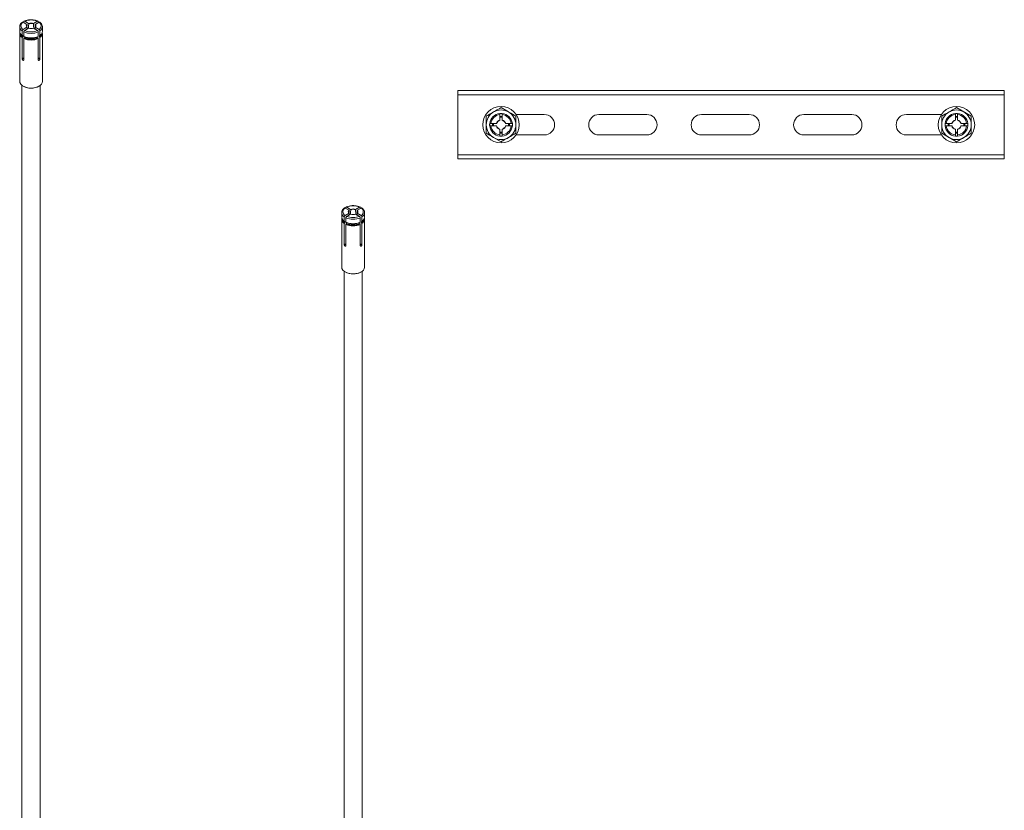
# Model space of a CAD drawing. Header units: millimetres. Extents: x 377 to 828, y -175 to 1309.
# Tile 2 of 3: x 396 to 828, y 173 to 520. Entities that reach past the tile are written whole.
import ezdxf

# ---------------------------------------------------------------- set-up
doc = ezdxf.new("R2010")
doc.units = ezdxf.units.MM

msp = doc.modelspace()

# ---------------------------------------------------------------- linework, layer by layer
at = {"color": 7, "linetype": 'Continuous', "lineweight": 15}
for p, q in [((397.89, 518.53), (397.89, 518.94)), ((398.25, 519.14), (399.96, 518.16)), ((403.87, 519.14), (402.16, 518.16)), ((404.22, 518.94), (404.22, 518.53)), ((396.06, 516.71), (396.06, 514.74)), ((397.19, 512.91), (397.19, 514.88)), ((397.54, 518.74), (399.25, 517.75)), ((399.25, 516.48), (397.54, 515.49)), ((399.96, 516.07), (398.25, 515.09)), ((402.16, 516.07), (403.87, 515.09)), ((404.57, 518.74), (402.86, 517.75)), ((402.86, 516.48), (404.57, 515.49)), ((404.93, 514.88), (404.93, 512.91)), ((406.06, 514.74), (406.06, 516.71)), ((396.06, 513.77), (396.06, 492.7)), ((397.24, 512.87), (396.98, 513.07)), ((397.19, 502.63), (397.19, 511.95)), ((397.38, 512.75), (397.38, 512.34)), ((397.89, 514.47), (397.89, 512.51)), ((397.89, 511.54), (397.89, 502.22)), ((398.09, 511.93), (398.09, 512.34)), ((404.03, 512.34), (404.03, 511.93)), ((404.22, 512.51), (404.22, 514.47)), ((404.22, 502.22), (404.22, 511.54)), ((404.73, 512.75), (404.88, 512.86)), ((404.73, 512.34), (404.73, 512.75)), ((405.14, 513.07), (404.87, 512.87)), ((404.93, 511.95), (404.93, 502.63)), ((406.06, 492.7), (406.06, 513.77)), ((397.06, 490.97), (397.06, -54.95)), ((405.06, -54.95), (405.06, 490.97)), ((588.43, 488.68), (588.43, 486.88)), ((588.43, 488.68), (828.43, 488.68)), ((828.43, 488.68), (828.43, 486.88)), ((588.43, 486.88), (828.43, 486.88)), ((588.43, 486.88), (588.43, 460.48)), ((828.43, 486.88), (828.43, 460.48)), ((607.43, 481.19), (610.68, 479.31)), ((807.43, 481.19), (810.68, 479.31)), ((606.93, 478.16), (606.93, 475.74)), ((607.93, 478.16), (607.93, 475.74)), ((613.93, 477.44), (613.93, 473.68)), ((626.43, 478.18), (614.05, 478.18)), ((671.43, 478.18), (650.43, 478.18)), ((716.43, 478.18), (695.43, 478.18)), ((761.43, 478.18), (740.43, 478.18)), ((800.82, 478.18), (785.43, 478.18)), ((806.93, 478.16), (806.93, 475.74)), ((807.93, 478.16), (807.93, 475.74)), ((813.93, 477.44), (813.93, 473.68)), ((600.93, 469.93), (600.93, 473.68)), ((602.96, 474.18), (605.38, 474.18)), ((602.96, 473.18), (605.38, 473.18)), ((606.93, 471.63), (606.93, 469.21)), ((607.93, 471.63), (607.93, 469.21)), ((609.48, 474.18), (611.91, 474.18)), ((609.48, 473.18), (611.91, 473.18)), ((800.93, 469.93), (800.93, 473.68)), ((802.96, 474.18), (805.38, 474.18)), ((802.96, 473.18), (805.38, 473.18)), ((806.93, 471.63), (806.93, 469.21)), ((807.93, 471.63), (807.93, 469.21)), ((809.48, 474.18), (811.91, 474.18)), ((809.48, 473.18), (811.91, 473.18)), ((607.43, 466.18), (604.18, 468.06)), ((614.05, 469.18), (626.43, 469.18)), ((650.43, 469.18), (671.43, 469.18)), ((695.43, 469.18), (716.43, 469.18)), ((740.43, 469.18), (761.43, 469.18)), ((785.43, 469.18), (800.82, 469.18)), ((807.43, 466.18), (804.18, 468.06)), ((588.43, 460.48), (828.43, 460.48)), ((588.43, 460.48), (588.43, 458.68)), ((588.43, 458.68), (828.43, 458.68)), ((828.43, 460.48), (828.43, 458.68)), ((538.96, 437.1), (540.68, 436.11)), ((539.32, 436.89), (539.32, 437.3)), ((539.67, 437.5), (541.38, 436.52)), ((545.29, 437.5), (543.58, 436.52)), ((546, 437.1), (544.28, 436.11)), ((545.64, 437.3), (545.64, 436.89)), ((537.48, 435.07), (537.48, 433.1)), ((538.61, 431.27), (538.61, 433.24)), ((540.68, 434.84), (538.96, 433.85)), ((539.32, 432.83), (539.32, 430.86)), ((541.38, 434.43), (539.67, 433.44)), ((543.58, 434.43), (545.29, 433.44)), ((544.28, 434.84), (546, 433.85)), ((545.64, 430.86), (545.64, 432.83)), ((546.35, 433.24), (546.35, 431.27)), ((547.48, 433.1), (547.48, 435.07)), ((537.48, 432.13), (537.48, 411.06)), ((538.66, 431.23), (538.4, 431.43)), ((538.61, 420.99), (538.61, 430.31)), ((538.8, 431.11), (538.8, 430.7)), ((539.32, 429.9), (539.32, 420.58)), ((539.51, 430.29), (539.51, 430.7)), ((545.45, 430.7), (545.45, 430.29)), ((545.64, 420.58), (545.64, 429.9)), ((546.16, 431.11), (546.3, 431.22)), ((546.16, 430.7), (546.16, 431.11)), ((546.56, 431.43), (546.3, 431.23)), ((546.35, 430.31), (546.35, 420.99)), ((547.48, 411.06), (547.48, 432.13)), ((538.48, 409.33), (538.48, -136.59)), ((546.48, -136.59), (546.48, 409.33))]:
    msp.add_line(p, q, dxfattribs=at)
at = {"color": 8, "linetype": 'Continuous', "lineweight": 15}
for p, q in [((397.89, 503.04), (397.19, 502.63)), ((404.22, 503.04), (404.93, 502.63)), ((603.91, 473.68), (603.94, 474.18)), ((603.94, 473.18), (603.91, 473.68)), ((604.2, 474.18), (604.16, 473.68)), ((604.16, 473.68), (604.2, 473.18)), ((610.67, 473.18), (610.67, 474.18)), ((610.92, 474.18), (610.92, 473.18)), ((803.91, 473.68), (803.94, 474.18)), ((803.94, 473.18), (803.91, 473.68)), ((804.2, 474.18), (804.16, 473.68)), ((804.16, 473.68), (804.2, 473.18)), ((810.67, 473.18), (810.67, 474.18)), ((810.92, 474.18), (810.92, 473.18)), ((539.32, 421.4), (538.61, 420.99)), ((545.64, 421.4), (546.35, 420.99))]:
    msp.add_line(p, q, dxfattribs=at)
at = {"color": 7, "linetype": 'Continuous', "lineweight": 15, "flags": 128}
for points in [[(396.06, 492.7), (396.13, 492.21), (396.54, 491.46), (397.29, 490.8), (398.32, 490.29), (399.55, 489.95), (400.89, 489.82), (402.24, 489.9), (403.51, 490.18), (404.59, 490.66)], [(537.48, 411.06), (537.55, 410.57), (537.96, 409.82), (538.71, 409.16), (539.74, 408.65), (540.97, 408.31), (542.31, 408.17), (543.66, 408.26), (544.93, 408.54), (546.02, 409.02)]]:
    msp.add_lwpolyline(points, dxfattribs=at)
at = {"color": 8, "linetype": 'Continuous', "lineweight": 15, "flags": 128}
for points in [[(606.93, 477.17), (607.72, 477.2), (607.93, 477.17)], [(607.93, 476.92), (607.7, 476.95), (606.93, 476.92)], [(806.93, 477.17), (807.72, 477.2), (807.93, 477.17)], [(807.93, 476.92), (807.7, 476.95), (806.93, 476.92)], [(606.93, 470.45), (607.7, 470.42), (607.93, 470.45)], [(607.93, 470.2), (607.72, 470.17), (606.93, 470.2)], [(806.93, 470.45), (807.7, 470.42), (807.93, 470.45)], [(807.93, 470.2), (807.72, 470.17), (806.93, 470.2)]]:
    msp.add_lwpolyline(points, dxfattribs=at)
at = {"color": 7, "linetype": 'Continuous', "lineweight": 15}
for centre in [(607.43, 473.68), (807.43, 473.68)]:
    msp.add_circle(centre, 8, dxfattribs=at)
for centre, radius, start, end in [((401.06, 512.58), 7.14, 66.8253, 113.1747), ((398.38, 514.91), 2.32, 184.1935, 239.2263), ((398.44, 517.12), 1.85, 119.0295, 240.9713), ((401.06, 521.65), 7.14, 246.8247, 293.175), ((399.77, 517.12), 0.817, 129.1876, 230.8133), ((399.9, 516.98), 0.859, 131.8953, 171.0032), ((401.06, 514.88), 3.45, 71.4691, 108.5306), ((401.06, 519.35), 3.45, 251.4695, 288.5302), ((401.06, 514.89), 3.3, 71.8981, 108.1016), ((402.22, 516.98), 0.858, 8.9939, 48.1088), ((402.35, 517.12), 0.817, 309.1867, 50.8143), ((403.67, 517.12), 1.85, 299.0299, 60.9701), ((403.74, 514.91), 2.32, 300.7725, 355.807), ((398.2, 513.81), 2.12, 167.76, 241.4584), ((398.32, 513.94), 2.16, 174.3409, 240.2387), ((398.6, 514.29), 2.3, 193.6439, 238.1296), ((401.06, 521.72), 7.91, 246.4098, 293.5902), ((401.06, 519.75), 7.91, 246.4098, 293.5902), ((401.06, 518.79), 7.91, 246.4098, 293.5902), ((401.06, 519.6), 7.79, 246.4691, 293.5308), ((401.06, 518.79), 7.79, 246.4691, 293.5308), ((401.06, 519.21), 7.48, 246.6274, 293.3725), ((401.06, 518.8), 7.48, 246.6274, 293.3725), ((403.52, 514.29), 2.3, 301.8699, 346.3568), ((403.85, 513.91), 2.12, 298.9924, 6.4286), ((403.87, 513.83), 2.16, 299.3339, 11.4475), ((401.06, 497.16), 7.4, 241.769, 297.8897), ((403.58, 492.93), 2.49, 294.0626, 354.6172), ((607.43, 473.68), 6.5, 60, 120), ((807.43, 473.68), 6.5, 60, 120), ((607.43, 473.68), 6.5, 120, 180), ((607.43, 473.68), 5, 95.7392, 174.2608), ((607.43, 473.68), 4.5, 96.3794, 173.6206), ((607.43, 473.68), 2.11, 103.7004, 166.2996), ((607.43, 473.68), 2.01, 104.3981, 165.6293), ((607.43, 473.68), 5, 5.7392, 84.2608), ((607.43, 473.68), 4.5, 6.3794, 83.6206), ((607.43, 473.68), 2.11, 13.7004, 76.2996), ((607.43, 473.68), 2.01, 14.4178, 75.5917), ((607.43, 473.68), 6.5, 0, 60), ((626.43, 473.68), 4.5, 270, 90), ((650.43, 473.68), 4.5, 90, 270), ((671.43, 473.68), 4.5, 270, 90), ((695.43, 473.68), 4.5, 90, 270), ((716.43, 473.68), 4.5, 270, 90), ((740.43, 473.68), 4.5, 90, 270), ((761.43, 473.68), 4.5, 270, 90), ((785.43, 473.68), 4.5, 90, 270), ((807.43, 473.68), 6.5, 120, 180), ((807.43, 473.68), 5, 95.7392, 174.2608), ((807.43, 473.68), 4.5, 96.3794, 173.6206), ((807.43, 473.68), 2.11, 103.7004, 166.2996), ((807.43, 473.68), 2.01, 104.3981, 165.6293), ((807.43, 473.68), 5, 5.7392, 84.2608), ((807.43, 473.68), 4.5, 6.3794, 83.6206), ((807.43, 473.68), 2.11, 13.7004, 76.2996), ((807.43, 473.68), 2.01, 14.4178, 75.5917), ((807.43, 473.68), 6.5, 0, 60), ((607.43, 473.68), 6.5, 180, 240), ((607.43, 473.68), 5, 185.7392, 264.2608), ((607.43, 473.68), 4.5, 186.3794, 263.6206), ((607.43, 473.68), 2.11, 193.7004, 256.2996), ((607.43, 473.68), 2.01, 194.4192, 255.6168), ((607.43, 473.68), 2.01, 284.4219, 345.6037), ((607.43, 473.68), 5, 275.7392, 354.2608), ((607.43, 473.68), 4.5, 276.3794, 353.6206), ((607.43, 473.68), 2.11, 283.7004, 346.2996), ((607.43, 473.68), 6.5, 300, 0), ((807.43, 473.68), 6.5, 180, 240), ((807.43, 473.68), 5, 185.7392, 264.2608), ((807.43, 473.68), 4.5, 186.3794, 263.6206), ((807.43, 473.68), 2.11, 193.7004, 256.2996), ((807.43, 473.68), 2.01, 194.4192, 255.6168), ((807.43, 473.68), 2.01, 284.4219, 345.6037), ((807.43, 473.68), 5, 275.7392, 354.2608), ((807.43, 473.68), 4.5, 276.3794, 353.6206), ((807.43, 473.68), 2.11, 283.7004, 346.2996), ((807.43, 473.68), 6.5, 300, 0), ((607.43, 473.68), 6.5, 240, 300), ((807.43, 473.68), 6.5, 240, 300), ((539.86, 435.47), 1.85, 119.0296, 240.971), ((542.48, 430.94), 7.14, 66.8254, 113.1747), ((545.1, 435.47), 1.85, 299.03, 60.9698), ((539.8, 433.27), 2.32, 184.1933, 239.2262), ((539.62, 432.17), 2.12, 167.7603, 241.458), ((539.74, 432.3), 2.16, 174.3406, 240.2388), ((542.48, 440.08), 7.91, 246.4099, 293.5901), ((542.48, 440.01), 7.14, 246.8248, 293.175), ((541.19, 435.47), 0.817, 129.1875, 230.8131), ((541.32, 435.34), 0.859, 131.8985, 171.0006), ((542.48, 433.24), 3.45, 71.4692, 108.5306), ((542.48, 437.7), 3.45, 251.4696, 288.5301), ((542.48, 433.25), 3.3, 71.8984, 108.1012), ((543.64, 435.34), 0.859, 8.9949, 48.1078), ((543.77, 435.47), 0.817, 309.1867, 50.814), ((545.27, 432.27), 2.12, 298.9929, 6.4282), ((545.16, 433.27), 2.32, 300.7731, 355.8069), ((545.29, 432.19), 2.16, 299.3346, 11.447), ((540.02, 432.65), 2.3, 193.6432, 238.1301), ((542.48, 438.11), 7.91, 246.4099, 293.5901), ((542.48, 437.14), 7.91, 246.4099, 293.5901), ((542.48, 437.96), 7.79, 246.4692, 293.5307), ((542.48, 437.15), 7.79, 246.4692, 293.5307), ((542.48, 437.57), 7.48, 246.6275, 293.3725), ((542.48, 437.16), 7.48, 246.6275, 293.3725), ((544.94, 432.65), 2.3, 301.8693, 346.3573), ((545, 411.29), 2.49, 294.0627, 354.6175), ((542.48, 415.52), 7.4, 241.7688, 297.8896)]:
    msp.add_arc(centre, radius, start, end, dxfattribs=at)
at = {"color": 8, "linetype": 'Continuous', "lineweight": 15}
for centre, radius, start, end in [((398.28, 516.81), 2.22, 181.6738, 240.5492), ((403.73, 516.89), 2.34, 300.8629, 354.5284), ((539.7, 435.17), 2.22, 181.6759, 240.547), ((545.15, 435.25), 2.34, 300.8637, 354.5278)]:
    msp.add_arc(centre, radius, start, end, dxfattribs=at)
at = {"color": 7, "linetype": 'Continuous', "lineweight": 15}
for points, knots in [([(398.25, 519.14), (398.21, 519.16), (398.13, 519.2), (398.02, 519.19), (397.94, 519.13), (397.9, 519.04), (397.9, 518.97), (397.89, 518.94)], [0, 0, 0, 0, 0.216245, 0.432545, 0.648098, 0.862528, 1, 1, 1, 1]), ([(401.4, 519.78), (401.34, 519.79), (400.86, 519.84), (399.94, 519.75), (398.84, 519.53), (398.23, 519.27), (397.97, 519.16)], [0, 0, 0, 0, 0.055358, 0.397176, 0.739926, 1, 1, 1, 1]), ([(404.15, 519.16), (403.97, 519.23), (403.45, 519.46), (402.52, 519.71), (401.75, 519.76), (401.4, 519.78)], [0, 0, 0, 0, 0.223902, 0.646475, 1, 1, 1, 1]), ([(404.22, 518.94), (404.22, 518.99), (404.21, 519.07), (404.15, 519.16), (404.06, 519.2), (403.96, 519.19), (403.89, 519.16), (403.87, 519.14)], [0, 0, 0, 0, 0.213265, 0.426511, 0.640221, 0.854932, 1, 1, 1, 1]), ([(397.31, 518.78), (397.17, 518.67), (396.75, 518.35), (396.3, 517.75), (396.05, 517.15), (396.08, 516.83), (396.09, 516.76)], [0, 0, 0, 0, 0.200596, 0.579757, 0.909522, 1, 1, 1, 1]), ([(397.54, 515.49), (397.5, 515.47), (397.42, 515.41), (397.32, 515.28), (397.24, 515.13), (397.19, 514.99), (397.19, 514.91), (397.19, 514.88)], [0, 0, 0, 0, 0.21626, 0.43254, 0.64809, 0.86253, 1, 1, 1, 1]), ([(397.28, 518.75), (397.3, 518.76), (397.35, 518.79), (397.45, 518.78), (397.52, 518.75), (397.54, 518.74)], [0, 0, 0, 0, 0.3272042, 0.7287109, 1, 1, 1, 1]), ([(397.89, 514.47), (397.9, 514.52), (397.91, 514.62), (397.97, 514.77), (398.06, 514.92), (398.16, 515.02), (398.22, 515.07), (398.25, 515.09)], [0, 0, 0, 0, 0.213257, 0.426495, 0.640197, 0.854899, 1, 1, 1, 1]), ([(399.22, 516.57), (399.25, 516.81), (399.28, 517.16), (399.32, 517.51), (399.33, 517.62)], [0, 0, 0, 0, 0.682648, 1, 1, 1, 1]), ([(399.25, 517.75), (399.26, 517.74), (399.28, 517.73), (399.3, 517.7), (399.32, 517.67), (399.33, 517.64), (399.33, 517.62), (399.33, 517.62)], [0, 0, 0, 0, 0.2092562, 0.4185165, 0.6250443, 0.8257933, 1, 1, 1, 1]), ([(399.33, 516.43), (399.33, 516.44), (399.33, 516.46), (399.32, 516.48), (399.3, 516.49), (399.28, 516.49), (399.26, 516.49), (399.25, 516.48)], [0, 0, 0, 0, 0.19338, 0.38636, 0.581316, 0.781628, 1, 1, 1, 1]), ([(399.33, 516.43), (399.32, 516.35), (399.3, 516.09), (399.27, 515.84), (399.26, 515.67)], [0, 0, 0, 0, 0.344162, 1, 1, 1, 1]), ([(400.03, 518.02), (400.02, 517.91), (399.96, 517.24), (399.89, 516.56), (399.83, 516)], [0, 0, 0, 0, 0.163348, 1, 1, 1, 1]), ([(400.03, 518.02), (400.03, 518.03), (400.03, 518.05), (400.02, 518.08), (400.01, 518.11), (399.99, 518.14), (399.97, 518.15), (399.96, 518.16)], [0, 0, 0, 0, 0.193377, 0.38632, 0.581332, 0.781718, 1, 1, 1, 1]), ([(402.16, 518.16), (402.15, 518.15), (402.13, 518.14), (402.11, 518.11), (402.09, 518.08), (402.08, 518.05), (402.08, 518.03), (402.08, 518.02)], [0, 0, 0, 0, 0.209262, 0.418527, 0.625003, 0.825789, 1, 1, 1, 1]), ([(402.28, 516), (402.22, 516.6), (402.16, 517.27), (402.09, 517.95), (402.08, 518.02)], [0, 0, 0, 0, 0.883209, 1, 1, 1, 1]), ([(402.79, 517.62), (402.79, 517.63), (402.79, 517.64), (402.8, 517.67), (402.82, 517.7), (402.84, 517.73), (402.85, 517.74), (402.86, 517.75)], [0, 0, 0, 0, 0.193384, 0.386367, 0.581327, 0.781797, 1, 1, 1, 1]), ([(402.79, 517.62), (402.8, 517.54), (402.83, 517.2), (402.86, 516.86), (402.89, 516.6)], [0, 0, 0, 0, 0.232871, 1, 1, 1, 1]), ([(402.86, 516.48), (402.85, 516.49), (402.84, 516.49), (402.82, 516.49), (402.8, 516.48), (402.79, 516.46), (402.79, 516.44), (402.79, 516.43)], [0, 0, 0, 0, 0.209263, 0.41853, 0.625064, 0.825788, 1, 1, 1, 1]), ([(402.86, 515.67), (402.84, 515.83), (402.82, 516.09), (402.8, 516.34), (402.79, 516.43)], [0, 0, 0, 0, 0.6398209, 1, 1, 1, 1]), ([(403.87, 515.09), (403.91, 515.06), (403.99, 515), (404.09, 514.87), (404.18, 514.72), (404.22, 514.58), (404.22, 514.5), (404.22, 514.47)], [0, 0, 0, 0, 0.216245, 0.432545, 0.648098, 0.862528, 1, 1, 1, 1]), ([(404.57, 518.74), (404.61, 518.75), (404.69, 518.79), (404.79, 518.79), (404.82, 518.76), (404.84, 518.75)], [0, 0, 0, 0, 0.40347, 0.807108, 1, 1, 1, 1]), ([(404.93, 514.88), (404.93, 514.93), (404.92, 515.02), (404.86, 515.18), (404.77, 515.33), (404.67, 515.43), (404.6, 515.48), (404.57, 515.49)], [0, 0, 0, 0, 0.213262, 0.426496, 0.640189, 0.854915, 1, 1, 1, 1]), ([(406.03, 516.66), (406.03, 516.86), (406.03, 517.32), (405.66, 518.01), (405.2, 518.49), (404.87, 518.73), (404.8, 518.78)], [0, 0, 0, 0, 0.2487675, 0.57634, 0.9111968, 1, 1, 1, 1]), ([(397.19, 512.91), (397.19, 512.91), (397.19, 512.89), (397.2, 512.87), (397.22, 512.86), (397.24, 512.86), (397.24, 512.87)], [0, 0, 0, 0, 0.2478244, 0.4949564, 0.7430784, 1, 1, 1, 1]), ([(397.24, 512.06), (397.24, 512.05), (397.22, 512.04), (397.2, 512.01), (397.19, 511.98), (397.19, 511.96), (397.19, 511.95)], [0, 0, 0, 0, 0.250065, 0.500192, 0.749433, 1, 1, 1, 1]), ([(397.24, 512.87), (397.24, 512.87), (397.26, 512.87), (397.3, 512.88), (397.34, 512.86), (397.37, 512.82), (397.38, 512.79), (397.38, 512.76), (397.38, 512.75)], [0, 0, 0, 0, 0.009875, 0.260616, 0.510922, 0.668335, 0.91544, 1, 1, 1, 1]), ([(397.38, 512.34), (397.38, 512.32), (397.38, 512.29), (397.36, 512.23), (397.33, 512.16), (397.29, 512.1), (397.26, 512.07), (397.24, 512.06)], [0, 0, 0, 0, 0.1794443, 0.3319959, 0.5805313, 0.8290021, 1, 1, 1, 1]), ([(397.95, 512.46), (397.94, 512.46), (397.93, 512.45), (397.91, 512.46), (397.9, 512.48), (397.9, 512.5), (397.89, 512.51)], [0, 0, 0, 0, 0.250065, 0.500192, 0.749433, 1, 1, 1, 1]), ([(397.89, 511.54), (397.9, 511.55), (397.9, 511.57), (397.91, 511.6), (397.93, 511.63), (397.94, 511.64), (397.95, 511.65)], [0, 0, 0, 0, 0.2478244, 0.4949564, 0.7430784, 1, 1, 1, 1]), ([(397.95, 511.65), (397.95, 511.65), (397.97, 511.67), (398.01, 511.71), (398.05, 511.77), (398.08, 511.84), (398.09, 511.89), (398.09, 511.92), (398.09, 511.93)], [0, 0, 0, 0, 0.009835, 0.260638, 0.510936, 0.668344, 0.915442, 1, 1, 1, 1]), ([(398.09, 512.34), (398.09, 512.36), (398.09, 512.38), (398.08, 512.4), (398.08, 512.41)], [0, 0, 0, 0, 0.625187, 1, 1, 1, 1]), ([(404.05, 512.42), (404.05, 512.42), (404.04, 512.41), (404.03, 512.38), (404.03, 512.35), (404.03, 512.34)], [0, 0, 0, 0, 0.0733, 0.763732, 1, 1, 1, 1]), ([(404.03, 511.93), (404.03, 511.91), (404.03, 511.88), (404.05, 511.82), (404.08, 511.76), (404.12, 511.69), (404.15, 511.66), (404.17, 511.65)], [0, 0, 0, 0, 0.1794354, 0.3319989, 0.5805037, 0.8290056, 1, 1, 1, 1]), ([(404.22, 512.51), (404.22, 512.5), (404.22, 512.48), (404.21, 512.46), (404.19, 512.45), (404.17, 512.46), (404.17, 512.46)], [0, 0, 0, 0, 0.24781, 0.494947, 0.743074, 1, 1, 1, 1]), ([(404.17, 511.65), (404.17, 511.64), (404.19, 511.63), (404.21, 511.6), (404.22, 511.57), (404.22, 511.55), (404.22, 511.54)], [0, 0, 0, 0, 0.250175, 0.500143, 0.749444, 1, 1, 1, 1]), ([(404.73, 512.75), (404.74, 512.76), (404.74, 512.79), (404.75, 512.83), (404.78, 512.87), (404.83, 512.88), (404.86, 512.87), (404.87, 512.87)], [0, 0, 0, 0, 0.1794354, 0.3319989, 0.5805037, 0.8290056, 1, 1, 1, 1]), ([(404.87, 512.06), (404.87, 512.06), (404.85, 512.08), (404.81, 512.12), (404.77, 512.18), (404.75, 512.25), (404.74, 512.3), (404.73, 512.33), (404.73, 512.34)], [0, 0, 0, 0, 0.009878, 0.260601, 0.510933, 0.668343, 0.915442, 1, 1, 1, 1]), ([(404.87, 512.87), (404.88, 512.86), (404.9, 512.86), (404.92, 512.87), (404.93, 512.89), (404.93, 512.91), (404.93, 512.91)], [0, 0, 0, 0, 0.250175, 0.500143, 0.749444, 1, 1, 1, 1]), ([(404.93, 511.95), (404.93, 511.96), (404.93, 511.98), (404.92, 512.01), (404.9, 512.04), (404.88, 512.05), (404.87, 512.06)], [0, 0, 0, 0, 0.24781, 0.494947, 0.743074, 1, 1, 1, 1]), ([(397.89, 502.22), (397.89, 502.19), (397.89, 502.12), (397.84, 502.03), (397.75, 501.97), (397.64, 501.96), (397.52, 502), (397.4, 502.1), (397.3, 502.23), (397.23, 502.38), (397.19, 502.52), (397.19, 502.6), (397.19, 502.63)], [0, 0, 0, 0, 0.072145, 0.178921, 0.286079, 0.393599, 0.500919, 0.607772, 0.714635, 0.821934, 0.929448, 1, 1, 1, 1]), ([(404.93, 502.63), (404.93, 502.58), (404.92, 502.49), (404.86, 502.33), (404.78, 502.18), (404.67, 502.06), (404.55, 501.98), (404.43, 501.95), (404.33, 501.98), (404.25, 502.06), (404.23, 502.15), (404.22, 502.21), (404.22, 502.22)], [0, 0, 0, 0, 0.1070118, 0.2139928, 0.3213383, 0.4288764, 0.5360724, 0.6428722, 0.7498775, 0.8573466, 0.9648209, 1, 1, 1, 1]), ([(604.18, 479.31), (604.48, 479.48), (605.58, 480.12), (606.65, 480.74), (607.43, 481.19)], [0, 0, 0, 0, 0.268633, 1, 1, 1, 1]), ([(804.18, 479.31), (804.48, 479.48), (805.58, 480.12), (806.65, 480.74), (807.43, 481.19)], [0, 0, 0, 0, 0.2686331, 1, 1, 1, 1]), ([(600.93, 477.44), (601.21, 477.6), (602.27, 478.21), (603.37, 478.84), (604.18, 479.31)], [0, 0, 0, 0, 0.257554, 1, 1, 1, 1]), ([(600.93, 473.68), (600.93, 473.77), (600.93, 475.04), (600.93, 476.28), (600.93, 477.44)], [0, 0, 0, 0, 0.070208, 1, 1, 1, 1]), ([(606.93, 478.66), (606.94, 478.66), (606.95, 478.66), (607.04, 478.67), (607.16, 478.68), (607.32, 478.68), (607.49, 478.69), (607.65, 478.68), (607.79, 478.67), (607.89, 478.66), (607.93, 478.66), (607.93, 478.66), (607.93, 478.66)], [0, 0, 0, 0, 0.107012, 0.2139887, 0.3213339, 0.4288814, 0.5360679, 0.6428774, 0.7498747, 0.8573495, 0.9648214, 1, 1, 1, 1]), ([(606.93, 478.66), (606.93, 478.65), (606.93, 478.64), (606.93, 478.56), (606.93, 478.43), (606.93, 478.29), (606.93, 478.19), (606.93, 478.16)], [0, 0, 0, 0, 0.213265, 0.426511, 0.640221, 0.854932, 1, 1, 1, 1]), ([(607.93, 477.28), (607.93, 477.29), (607.92, 477.3), (607.83, 477.33), (607.7, 477.35), (607.54, 477.37), (607.37, 477.37), (607.21, 477.36), (607.07, 477.34), (606.98, 477.31), (606.94, 477.29), (606.93, 477.28), (606.93, 477.28)], [0, 0, 0, 0, 0.107973, 0.216008, 0.324973, 0.433109, 0.538624, 0.642417, 0.747122, 0.854357, 0.963327, 1, 1, 1, 1]), ([(606.93, 475.74), (606.93, 475.72), (606.93, 475.7), (606.93, 475.67), (606.93, 475.65), (606.93, 475.63), (606.93, 475.63), (606.93, 475.63)], [0, 0, 0, 0, 0.209262, 0.418527, 0.625003, 0.825789, 1, 1, 1, 1]), ([(607.93, 478.16), (607.93, 478.21), (607.93, 478.33), (607.93, 478.48), (607.93, 478.59), (607.93, 478.65), (607.93, 478.66), (607.93, 478.66)], [0, 0, 0, 0, 0.216229, 0.432549, 0.648079, 0.862526, 1, 1, 1, 1]), ([(607.93, 475.63), (607.93, 475.63), (607.93, 475.63), (607.93, 475.65), (607.93, 475.67), (607.93, 475.7), (607.93, 475.72), (607.93, 475.74)], [0, 0, 0, 0, 0.193384, 0.386367, 0.581327, 0.781797, 1, 1, 1, 1]), ([(610.68, 479.31), (610.76, 479.27), (611.86, 478.64), (612.93, 478.01), (613.93, 477.44)], [0, 0, 0, 0, 0.070213, 1, 1, 1, 1]), ([(800.93, 477.44), (801.21, 477.6), (802.27, 478.21), (803.37, 478.84), (804.18, 479.31)], [0, 0, 0, 0, 0.257552, 1, 1, 1, 1]), ([(800.93, 473.68), (800.93, 473.77), (800.93, 475.04), (800.93, 476.28), (800.93, 477.44)], [0, 0, 0, 0, 0.070208, 1, 1, 1, 1]), ([(806.93, 478.66), (806.94, 478.66), (806.95, 478.66), (807.04, 478.67), (807.16, 478.68), (807.32, 478.68), (807.49, 478.69), (807.65, 478.68), (807.79, 478.67), (807.89, 478.66), (807.93, 478.66), (807.93, 478.66), (807.93, 478.66)], [0, 0, 0, 0, 0.1070127, 0.2139868, 0.3213372, 0.4288779, 0.5360655, 0.6428782, 0.7498753, 0.8573487, 0.9648214, 1, 1, 1, 1]), ([(806.93, 478.66), (806.93, 478.65), (806.93, 478.64), (806.93, 478.56), (806.93, 478.43), (806.93, 478.29), (806.93, 478.19), (806.93, 478.16)], [0, 0, 0, 0, 0.213265, 0.426511, 0.640221, 0.854932, 1, 1, 1, 1]), ([(807.93, 477.28), (807.93, 477.29), (807.92, 477.3), (807.83, 477.33), (807.7, 477.35), (807.54, 477.37), (807.37, 477.37), (807.21, 477.36), (807.07, 477.34), (806.98, 477.31), (806.94, 477.29), (806.93, 477.28), (806.93, 477.28)], [0, 0, 0, 0, 0.107974, 0.216011, 0.324973, 0.433109, 0.538624, 0.642414, 0.747121, 0.854356, 0.963327, 1, 1, 1, 1]), ([(806.93, 475.74), (806.93, 475.72), (806.93, 475.7), (806.93, 475.67), (806.93, 475.65), (806.93, 475.63), (806.93, 475.63), (806.93, 475.63)], [0, 0, 0, 0, 0.209262, 0.418527, 0.625003, 0.825789, 1, 1, 1, 1]), ([(807.93, 478.16), (807.93, 478.21), (807.93, 478.33), (807.93, 478.48), (807.93, 478.59), (807.93, 478.65), (807.93, 478.66), (807.93, 478.66)], [0, 0, 0, 0, 0.216229, 0.432549, 0.648079, 0.862526, 1, 1, 1, 1]), ([(807.93, 475.63), (807.93, 475.63), (807.93, 475.63), (807.93, 475.65), (807.93, 475.67), (807.93, 475.7), (807.93, 475.72), (807.93, 475.74)], [0, 0, 0, 0, 0.193384, 0.386367, 0.581327, 0.781797, 1, 1, 1, 1]), ([(810.68, 479.31), (810.76, 479.27), (811.86, 478.64), (812.93, 478.01), (813.93, 477.44)], [0, 0, 0, 0, 0.070213, 1, 1, 1, 1]), ([(602.46, 473.18), (602.46, 473.19), (602.46, 473.2), (602.45, 473.29), (602.44, 473.41), (602.43, 473.57), (602.43, 473.74), (602.44, 473.91), (602.45, 474.05), (602.45, 474.14), (602.46, 474.18), (602.46, 474.18), (602.46, 474.18)], [0, 0, 0, 0, 0.1070153, 0.2139875, 0.3213332, 0.4288717, 0.536068, 0.6428864, 0.749877, 0.8573464, 0.9648208, 1, 1, 1, 1]), ([(602.96, 474.18), (602.9, 474.18), (602.79, 474.18), (602.64, 474.18), (602.53, 474.18), (602.47, 474.18), (602.46, 474.18), (602.46, 474.18)], [0, 0, 0, 0, 0.216245, 0.432545, 0.648098, 0.862528, 1, 1, 1, 1]), ([(602.46, 473.18), (602.46, 473.18), (602.47, 473.18), (602.56, 473.18), (602.69, 473.18), (602.83, 473.18), (602.92, 473.18), (602.96, 473.18)], [0, 0, 0, 0, 0.213262, 0.426496, 0.640189, 0.854915, 1, 1, 1, 1]), ([(603.84, 474.18), (603.83, 474.18), (603.82, 474.17), (603.79, 474.08), (603.76, 473.95), (603.75, 473.79), (603.75, 473.62), (603.76, 473.46), (603.78, 473.33), (603.81, 473.23), (603.83, 473.19), (603.83, 473.19), (603.84, 473.18)], [0, 0, 0, 0, 0.1079724, 0.2160129, 0.3249776, 0.4331118, 0.5386255, 0.6424182, 0.7471238, 0.8543569, 0.963326, 1, 1, 1, 1]), ([(605.48, 474.18), (605.48, 474.18), (605.48, 474.18), (605.47, 474.18), (605.45, 474.18), (605.42, 474.18), (605.39, 474.18), (605.38, 474.18)], [0, 0, 0, 0, 0.193377, 0.38632, 0.581332, 0.781718, 1, 1, 1, 1]), ([(605.38, 473.18), (605.39, 473.18), (605.42, 473.18), (605.45, 473.18), (605.47, 473.18), (605.49, 473.18), (605.48, 473.18), (605.48, 473.18)], [0, 0, 0, 0, 0.2092562, 0.4185165, 0.6250443, 0.8257933, 1, 1, 1, 1]), ([(606.93, 471.74), (606.93, 471.74), (606.93, 471.74), (606.93, 471.72), (606.93, 471.7), (606.93, 471.67), (606.93, 471.65), (606.93, 471.63)], [0, 0, 0, 0, 0.19338, 0.38636, 0.581316, 0.781628, 1, 1, 1, 1]), ([(607.93, 471.63), (607.93, 471.65), (607.93, 471.67), (607.93, 471.7), (607.93, 471.72), (607.93, 471.74), (607.93, 471.74), (607.93, 471.74)], [0, 0, 0, 0, 0.209251, 0.418506, 0.625086, 0.825798, 1, 1, 1, 1]), ([(609.48, 474.18), (609.47, 474.18), (609.45, 474.18), (609.42, 474.18), (609.39, 474.18), (609.38, 474.18), (609.38, 474.18), (609.38, 474.18)], [0, 0, 0, 0, 0.209263, 0.41853, 0.625064, 0.825788, 1, 1, 1, 1]), ([(609.38, 473.18), (609.38, 473.18), (609.38, 473.18), (609.39, 473.18), (609.42, 473.18), (609.45, 473.18), (609.47, 473.18), (609.48, 473.18)], [0, 0, 0, 0, 0.193388, 0.386342, 0.581307, 0.781705, 1, 1, 1, 1]), ([(611.03, 473.18), (611.04, 473.19), (611.05, 473.2), (611.08, 473.29), (611.1, 473.42), (611.12, 473.58), (611.12, 473.75), (611.11, 473.91), (611.09, 474.04), (611.06, 474.14), (611.04, 474.18), (611.03, 474.18), (611.03, 474.18)], [0, 0, 0, 0, 0.107976, 0.216008, 0.324973, 0.433109, 0.538623, 0.642416, 0.747123, 0.854356, 0.963326, 1, 1, 1, 1]), ([(612.41, 474.18), (612.4, 474.18), (612.39, 474.18), (612.31, 474.18), (612.18, 474.18), (612.04, 474.18), (611.94, 474.18), (611.91, 474.18)], [0, 0, 0, 0, 0.213262, 0.426496, 0.640189, 0.854915, 1, 1, 1, 1]), ([(611.91, 473.18), (611.96, 473.18), (612.08, 473.18), (612.23, 473.18), (612.34, 473.18), (612.4, 473.18), (612.41, 473.18), (612.41, 473.18)], [0, 0, 0, 0, 0.216245, 0.432545, 0.648098, 0.862528, 1, 1, 1, 1]), ([(612.41, 474.18), (612.41, 474.18), (612.41, 474.17), (612.42, 474.08), (612.43, 473.96), (612.43, 473.8), (612.43, 473.63), (612.43, 473.46), (612.42, 473.32), (612.41, 473.23), (612.41, 473.19), (612.41, 473.19), (612.41, 473.18)], [0, 0, 0, 0, 0.1070118, 0.2139928, 0.3213383, 0.4288764, 0.5360724, 0.6428722, 0.7498775, 0.8573466, 0.9648209, 1, 1, 1, 1]), ([(613.93, 473.68), (613.93, 473.6), (613.93, 472.33), (613.93, 471.09), (613.93, 469.93)], [0, 0, 0, 0, 0.070215, 1, 1, 1, 1]), ([(802.46, 473.18), (802.46, 473.19), (802.46, 473.2), (802.45, 473.29), (802.44, 473.41), (802.43, 473.57), (802.43, 473.74), (802.44, 473.91), (802.45, 474.05), (802.45, 474.14), (802.46, 474.18), (802.46, 474.18), (802.46, 474.18)], [0, 0, 0, 0, 0.107015, 0.213987, 0.321333, 0.428872, 0.536068, 0.642887, 0.749877, 0.857346, 0.964821, 1, 1, 1, 1]), ([(802.96, 474.18), (802.9, 474.18), (802.79, 474.18), (802.64, 474.18), (802.53, 474.18), (802.47, 474.18), (802.46, 474.18), (802.46, 474.18)], [0, 0, 0, 0, 0.216249, 0.432545, 0.648093, 0.862528, 1, 1, 1, 1]), ([(802.46, 473.18), (802.46, 473.18), (802.47, 473.18), (802.56, 473.18), (802.69, 473.18), (802.83, 473.18), (802.92, 473.18), (802.96, 473.18)], [0, 0, 0, 0, 0.213261, 0.4265, 0.640192, 0.854922, 1, 1, 1, 1]), ([(803.84, 474.18), (803.83, 474.18), (803.82, 474.17), (803.79, 474.08), (803.76, 473.95), (803.75, 473.79), (803.75, 473.62), (803.76, 473.46), (803.78, 473.33), (803.81, 473.23), (803.83, 473.19), (803.83, 473.19), (803.84, 473.18)], [0, 0, 0, 0, 0.107972, 0.216013, 0.324977, 0.433112, 0.538626, 0.642418, 0.747124, 0.854357, 0.963326, 1, 1, 1, 1]), ([(805.48, 474.18), (805.48, 474.18), (805.48, 474.18), (805.47, 474.18), (805.45, 474.18), (805.42, 474.18), (805.39, 474.18), (805.38, 474.18)], [0, 0, 0, 0, 0.19338, 0.386326, 0.581312, 0.781692, 1, 1, 1, 1]), ([(805.38, 473.18), (805.39, 473.18), (805.42, 473.18), (805.45, 473.18), (805.47, 473.18), (805.49, 473.18), (805.48, 473.18), (805.48, 473.18)], [0, 0, 0, 0, 0.209249, 0.418502, 0.625055, 0.825791, 1, 1, 1, 1]), ([(806.93, 471.74), (806.93, 471.74), (806.93, 471.74), (806.93, 471.72), (806.93, 471.7), (806.93, 471.67), (806.93, 471.65), (806.93, 471.63)], [0, 0, 0, 0, 0.19338, 0.38636, 0.581316, 0.781628, 1, 1, 1, 1]), ([(807.93, 471.63), (807.93, 471.65), (807.93, 471.67), (807.93, 471.7), (807.93, 471.72), (807.93, 471.74), (807.93, 471.74), (807.93, 471.74)], [0, 0, 0, 0, 0.209251, 0.418506, 0.625086, 0.825798, 1, 1, 1, 1]), ([(809.48, 474.18), (809.47, 474.18), (809.45, 474.18), (809.42, 474.18), (809.39, 474.18), (809.38, 474.18), (809.38, 474.18), (809.38, 474.18)], [0, 0, 0, 0, 0.209258, 0.418502, 0.62506, 0.825792, 1, 1, 1, 1]), ([(809.38, 473.18), (809.38, 473.18), (809.38, 473.18), (809.39, 473.18), (809.42, 473.18), (809.45, 473.18), (809.47, 473.18), (809.48, 473.18)], [0, 0, 0, 0, 0.19338, 0.386326, 0.581313, 0.781692, 1, 1, 1, 1]), ([(811.03, 473.18), (811.04, 473.19), (811.05, 473.2), (811.08, 473.29), (811.1, 473.42), (811.12, 473.58), (811.12, 473.75), (811.11, 473.91), (811.09, 474.04), (811.06, 474.14), (811.04, 474.18), (811.03, 474.18), (811.03, 474.18)], [0, 0, 0, 0, 0.107976, 0.216008, 0.324973, 0.433109, 0.538623, 0.642416, 0.747122, 0.854356, 0.963326, 1, 1, 1, 1]), ([(812.41, 474.18), (812.4, 474.18), (812.39, 474.18), (812.31, 474.18), (812.18, 474.18), (812.04, 474.18), (811.94, 474.18), (811.91, 474.18)], [0, 0, 0, 0, 0.213262, 0.426501, 0.640192, 0.854922, 1, 1, 1, 1]), ([(811.91, 473.18), (811.96, 473.18), (812.08, 473.18), (812.23, 473.18), (812.34, 473.18), (812.4, 473.18), (812.41, 473.18), (812.41, 473.18)], [0, 0, 0, 0, 0.216249, 0.432545, 0.648093, 0.862528, 1, 1, 1, 1]), ([(812.41, 474.18), (812.41, 474.18), (812.41, 474.17), (812.42, 474.08), (812.43, 473.96), (812.43, 473.8), (812.43, 473.63), (812.43, 473.46), (812.42, 473.32), (812.41, 473.23), (812.41, 473.19), (812.41, 473.19), (812.41, 473.18)], [0, 0, 0, 0, 0.1070118, 0.2139928, 0.3213381, 0.4288764, 0.5360723, 0.6428722, 0.7498775, 0.8573467, 0.964821, 1, 1, 1, 1]), ([(813.93, 473.68), (813.93, 473.6), (813.93, 472.33), (813.93, 471.09), (813.93, 469.93)], [0, 0, 0, 0, 0.070215, 1, 1, 1, 1]), ([(604.18, 468.06), (604.11, 468.1), (603.01, 468.73), (601.93, 469.35), (600.93, 469.93)], [0, 0, 0, 0, 0.070217, 1, 1, 1, 1]), ([(606.93, 470.09), (606.94, 470.08), (606.95, 470.07), (607.04, 470.04), (607.17, 470.02), (607.32, 470), (607.49, 470), (607.66, 470.01), (607.79, 470.03), (607.89, 470.06), (607.93, 470.08), (607.93, 470.09), (607.93, 470.09)], [0, 0, 0, 0, 0.107971, 0.216009, 0.324973, 0.433109, 0.538624, 0.642417, 0.747122, 0.854357, 0.963327, 1, 1, 1, 1]), ([(606.93, 469.21), (606.93, 469.16), (606.93, 469.04), (606.93, 468.89), (606.93, 468.78), (606.93, 468.72), (606.93, 468.71), (606.93, 468.71)], [0, 0, 0, 0, 0.21626, 0.43254, 0.64809, 0.86253, 1, 1, 1, 1]), ([(607.93, 468.71), (607.93, 468.71), (607.92, 468.71), (607.86, 468.7), (607.75, 468.69), (607.6, 468.69), (607.43, 468.68), (607.26, 468.69), (607.11, 468.69), (607, 468.7), (606.94, 468.71), (606.94, 468.71), (606.93, 468.71)], [0, 0, 0, 0, 0.072145, 0.178921, 0.286079, 0.393599, 0.500919, 0.607772, 0.714635, 0.821934, 0.929448, 1, 1, 1, 1]), ([(607.43, 466.18), (607.71, 466.34), (608.77, 466.95), (609.87, 467.58), (610.68, 468.06)], [0, 0, 0, 0, 0.257551, 1, 1, 1, 1]), ([(607.93, 468.71), (607.93, 468.72), (607.93, 468.73), (607.93, 468.81), (607.93, 468.94), (607.93, 469.08), (607.93, 469.17), (607.93, 469.21)], [0, 0, 0, 0, 0.213257, 0.426495, 0.640197, 0.854899, 1, 1, 1, 1]), ([(610.68, 468.06), (610.98, 468.23), (612.08, 468.86), (613.15, 469.48), (613.93, 469.93)], [0, 0, 0, 0, 0.268633, 1, 1, 1, 1]), ([(804.18, 468.06), (804.11, 468.1), (803.01, 468.73), (801.93, 469.35), (800.93, 469.93)], [0, 0, 0, 0, 0.070217, 1, 1, 1, 1]), ([(806.93, 470.09), (806.94, 470.08), (806.95, 470.07), (807.04, 470.04), (807.17, 470.02), (807.32, 470), (807.49, 470), (807.66, 470.01), (807.79, 470.03), (807.89, 470.06), (807.93, 470.08), (807.93, 470.09), (807.93, 470.09)], [0, 0, 0, 0, 0.107972, 0.216011, 0.324974, 0.433109, 0.538625, 0.642414, 0.747121, 0.854356, 0.963327, 1, 1, 1, 1]), ([(806.93, 469.21), (806.93, 469.16), (806.93, 469.04), (806.93, 468.89), (806.93, 468.78), (806.93, 468.72), (806.93, 468.71), (806.93, 468.71)], [0, 0, 0, 0, 0.21626, 0.43254, 0.64809, 0.86253, 1, 1, 1, 1]), ([(807.93, 468.71), (807.93, 468.71), (807.92, 468.71), (807.86, 468.7), (807.75, 468.69), (807.6, 468.69), (807.43, 468.68), (807.26, 468.69), (807.11, 468.69), (807, 468.7), (806.94, 468.71), (806.94, 468.71), (806.93, 468.71)], [0, 0, 0, 0, 0.0721457, 0.1789219, 0.2860763, 0.393598, 0.5009202, 0.6077776, 0.7146354, 0.8219338, 0.9294466, 1, 1, 1, 1]), ([(807.43, 466.18), (807.71, 466.34), (808.77, 466.95), (809.87, 467.58), (810.68, 468.06)], [0, 0, 0, 0, 0.257552, 1, 1, 1, 1]), ([(807.93, 468.71), (807.93, 468.72), (807.93, 468.73), (807.93, 468.81), (807.93, 468.94), (807.93, 469.08), (807.93, 469.17), (807.93, 469.21)], [0, 0, 0, 0, 0.213257, 0.426495, 0.640197, 0.854899, 1, 1, 1, 1]), ([(810.68, 468.06), (810.98, 468.23), (812.08, 468.86), (813.15, 469.48), (813.93, 469.93)], [0, 0, 0, 0, 0.2686327, 1, 1, 1, 1]), ([(538.73, 437.14), (538.59, 437.03), (538.17, 436.71), (537.72, 436.11), (537.47, 435.51), (537.5, 435.19), (537.51, 435.12)], [0, 0, 0, 0, 0.200596, 0.579758, 0.909523, 1, 1, 1, 1]), ([(538.7, 437.11), (538.72, 437.12), (538.78, 437.15), (538.87, 437.14), (538.94, 437.11), (538.96, 437.1)], [0, 0, 0, 0, 0.327204, 0.728722, 1, 1, 1, 1]), ([(539.67, 437.5), (539.63, 437.52), (539.55, 437.56), (539.44, 437.55), (539.36, 437.49), (539.32, 437.4), (539.32, 437.33), (539.32, 437.3)], [0, 0, 0, 0, 0.216249, 0.432545, 0.648093, 0.862528, 1, 1, 1, 1]), ([(542.83, 438.14), (542.76, 438.15), (542.28, 438.2), (541.36, 438.11), (540.26, 437.89), (539.65, 437.63), (539.39, 437.51)], [0, 0, 0, 0, 0.055358, 0.397174, 0.739926, 1, 1, 1, 1]), ([(545.57, 437.51), (545.39, 437.59), (544.87, 437.82), (543.94, 438.07), (543.18, 438.12), (542.83, 438.14)], [0, 0, 0, 0, 0.2238995, 0.646475, 1, 1, 1, 1]), ([(545.64, 437.3), (545.64, 437.34), (545.63, 437.43), (545.57, 437.52), (545.48, 437.56), (545.38, 437.55), (545.32, 437.52), (545.29, 437.5)], [0, 0, 0, 0, 0.213265, 0.426511, 0.640221, 0.854932, 1, 1, 1, 1]), ([(546, 437.1), (546.04, 437.11), (546.12, 437.15), (546.21, 437.15), (546.24, 437.12), (546.26, 437.11)], [0, 0, 0, 0, 0.40347, 0.807108, 1, 1, 1, 1]), ([(547.45, 435.01), (547.45, 435.22), (547.45, 435.68), (547.08, 436.37), (546.62, 436.85), (546.29, 437.09), (546.23, 437.14)], [0, 0, 0, 0, 0.2487691, 0.5763392, 0.9111955, 1, 1, 1, 1]), ([(538.96, 433.85), (538.92, 433.83), (538.84, 433.77), (538.74, 433.64), (538.66, 433.49), (538.61, 433.35), (538.61, 433.27), (538.61, 433.24)], [0, 0, 0, 0, 0.21626, 0.43254, 0.64809, 0.86253, 1, 1, 1, 1]), ([(539.32, 432.83), (539.32, 432.88), (539.33, 432.98), (539.39, 433.13), (539.48, 433.28), (539.58, 433.38), (539.64, 433.43), (539.67, 433.44)], [0, 0, 0, 0, 0.213257, 0.426495, 0.640197, 0.854899, 1, 1, 1, 1]), ([(540.65, 434.93), (540.67, 435.17), (540.7, 435.52), (540.74, 435.87), (540.75, 435.98)], [0, 0, 0, 0, 0.6826475, 1, 1, 1, 1]), ([(540.68, 436.11), (540.68, 436.1), (540.7, 436.09), (540.72, 436.06), (540.74, 436.03), (540.75, 436), (540.75, 435.98), (540.75, 435.98)], [0, 0, 0, 0, 0.209249, 0.418502, 0.625055, 0.825791, 1, 1, 1, 1]), ([(540.75, 434.79), (540.75, 434.8), (540.75, 434.82), (540.74, 434.84), (540.72, 434.85), (540.7, 434.85), (540.68, 434.85), (540.68, 434.84)], [0, 0, 0, 0, 0.19338, 0.38636, 0.581316, 0.781628, 1, 1, 1, 1]), ([(540.75, 434.79), (540.74, 434.7), (540.72, 434.45), (540.7, 434.19), (540.68, 434.03)], [0, 0, 0, 0, 0.344162, 1, 1, 1, 1]), ([(541.46, 436.38), (541.44, 436.27), (541.38, 435.6), (541.31, 434.92), (541.26, 434.36)], [0, 0, 0, 0, 0.163348, 1, 1, 1, 1]), ([(541.46, 436.38), (541.46, 436.39), (541.46, 436.41), (541.45, 436.44), (541.43, 436.47), (541.41, 436.5), (541.39, 436.51), (541.38, 436.52)], [0, 0, 0, 0, 0.19338, 0.386326, 0.581312, 0.781692, 1, 1, 1, 1]), ([(543.58, 436.52), (543.57, 436.51), (543.55, 436.5), (543.53, 436.47), (543.51, 436.44), (543.5, 436.41), (543.5, 436.39), (543.5, 436.38)], [0, 0, 0, 0, 0.209262, 0.418527, 0.625003, 0.825789, 1, 1, 1, 1]), ([(543.7, 434.36), (543.65, 434.96), (543.58, 435.63), (543.51, 436.3), (543.5, 436.38)], [0, 0, 0, 0, 0.883209, 1, 1, 1, 1]), ([(544.21, 435.98), (544.21, 435.98), (544.21, 436), (544.22, 436.03), (544.24, 436.06), (544.26, 436.09), (544.28, 436.1), (544.28, 436.11)], [0, 0, 0, 0, 0.193384, 0.386367, 0.581327, 0.781797, 1, 1, 1, 1]), ([(544.21, 435.98), (544.22, 435.9), (544.25, 435.56), (544.29, 435.22), (544.31, 434.96)], [0, 0, 0, 0, 0.232871, 1, 1, 1, 1]), ([(544.28, 434.84), (544.28, 434.85), (544.26, 434.85), (544.24, 434.85), (544.22, 434.84), (544.21, 434.82), (544.21, 434.8), (544.21, 434.79)], [0, 0, 0, 0, 0.209258, 0.418502, 0.62506, 0.825792, 1, 1, 1, 1]), ([(544.28, 434.03), (544.26, 434.19), (544.24, 434.45), (544.22, 434.7), (544.21, 434.79)], [0, 0, 0, 0, 0.639821, 1, 1, 1, 1]), ([(545.29, 433.44), (545.33, 433.42), (545.41, 433.36), (545.52, 433.23), (545.6, 433.08), (545.64, 432.94), (545.64, 432.86), (545.64, 432.83)], [0, 0, 0, 0, 0.216249, 0.432545, 0.648093, 0.862528, 1, 1, 1, 1]), ([(546.35, 433.24), (546.35, 433.29), (546.34, 433.38), (546.28, 433.54), (546.19, 433.68), (546.09, 433.79), (546.02, 433.84), (546, 433.85)], [0, 0, 0, 0, 0.213262, 0.426501, 0.640192, 0.854922, 1, 1, 1, 1]), ([(538.61, 431.27), (538.61, 431.26), (538.61, 431.25), (538.62, 431.23), (538.64, 431.22), (538.66, 431.22), (538.66, 431.23)], [0, 0, 0, 0, 0.2478244, 0.4949564, 0.7430784, 1, 1, 1, 1]), ([(538.66, 430.42), (538.66, 430.41), (538.64, 430.4), (538.62, 430.37), (538.61, 430.34), (538.61, 430.32), (538.61, 430.31)], [0, 0, 0, 0, 0.250065, 0.500192, 0.749433, 1, 1, 1, 1]), ([(538.66, 431.23), (538.67, 431.23), (538.69, 431.23), (538.72, 431.24), (538.76, 431.22), (538.79, 431.18), (538.8, 431.14), (538.8, 431.11), (538.8, 431.11)], [0, 0, 0, 0, 0.009875, 0.260616, 0.510922, 0.668335, 0.91544, 1, 1, 1, 1]), ([(538.8, 430.7), (538.8, 430.68), (538.8, 430.65), (538.78, 430.59), (538.75, 430.52), (538.71, 430.46), (538.68, 430.43), (538.66, 430.42)], [0, 0, 0, 0, 0.1794443, 0.3319959, 0.5805313, 0.8290021, 1, 1, 1, 1]), ([(539.37, 430.82), (539.36, 430.82), (539.35, 430.81), (539.33, 430.82), (539.32, 430.84), (539.32, 430.86), (539.32, 430.86)], [0, 0, 0, 0, 0.250065, 0.500192, 0.749433, 1, 1, 1, 1]), ([(539.32, 429.9), (539.32, 429.91), (539.32, 429.93), (539.33, 429.96), (539.35, 429.99), (539.36, 430), (539.37, 430.01)], [0, 0, 0, 0, 0.2478244, 0.4949564, 0.7430784, 1, 1, 1, 1]), ([(539.37, 430.01), (539.37, 430.01), (539.39, 430.03), (539.43, 430.07), (539.47, 430.13), (539.5, 430.2), (539.51, 430.25), (539.51, 430.28), (539.51, 430.29)], [0, 0, 0, 0, 0.009835, 0.260638, 0.510936, 0.668344, 0.915442, 1, 1, 1, 1]), ([(539.51, 430.7), (539.51, 430.71), (539.51, 430.74), (539.5, 430.76), (539.5, 430.77)], [0, 0, 0, 0, 0.625187, 1, 1, 1, 1]), ([(545.47, 430.78), (545.47, 430.78), (545.46, 430.77), (545.45, 430.74), (545.45, 430.71), (545.45, 430.7)], [0, 0, 0, 0, 0.073292, 0.763728, 1, 1, 1, 1]), ([(545.45, 430.29), (545.45, 430.27), (545.45, 430.24), (545.47, 430.18), (545.5, 430.11), (545.54, 430.05), (545.58, 430.02), (545.59, 430.01)], [0, 0, 0, 0, 0.179435, 0.331996, 0.580496, 0.828972, 1, 1, 1, 1]), ([(545.64, 430.86), (545.64, 430.86), (545.64, 430.84), (545.63, 430.82), (545.61, 430.81), (545.6, 430.82), (545.59, 430.82)], [0, 0, 0, 0, 0.247823, 0.494967, 0.743142, 1, 1, 1, 1]), ([(545.59, 430.01), (545.6, 430), (545.61, 429.99), (545.63, 429.96), (545.64, 429.93), (545.64, 429.91), (545.64, 429.9)], [0, 0, 0, 0, 0.25011, 0.500143, 0.749416, 1, 1, 1, 1]), ([(546.16, 431.11), (546.16, 431.12), (546.16, 431.15), (546.18, 431.19), (546.21, 431.23), (546.25, 431.24), (546.28, 431.23), (546.3, 431.23)], [0, 0, 0, 0, 0.179435, 0.331996, 0.580496, 0.828972, 1, 1, 1, 1]), ([(546.3, 430.42), (546.29, 430.42), (546.27, 430.44), (546.24, 430.48), (546.2, 430.54), (546.17, 430.61), (546.16, 430.66), (546.16, 430.69), (546.16, 430.7)], [0, 0, 0, 0, 0.009883, 0.260613, 0.510941, 0.668346, 0.915442, 1, 1, 1, 1]), ([(546.3, 431.23), (546.3, 431.22), (546.32, 431.22), (546.34, 431.23), (546.35, 431.25), (546.35, 431.26), (546.35, 431.27)], [0, 0, 0, 0, 0.25011, 0.500143, 0.749416, 1, 1, 1, 1]), ([(546.35, 430.31), (546.35, 430.32), (546.35, 430.34), (546.34, 430.37), (546.32, 430.4), (546.3, 430.41), (546.3, 430.42)], [0, 0, 0, 0, 0.247823, 0.494967, 0.743142, 1, 1, 1, 1]), ([(539.32, 420.58), (539.31, 420.55), (539.31, 420.48), (539.26, 420.39), (539.18, 420.33), (539.06, 420.32), (538.94, 420.36), (538.83, 420.45), (538.73, 420.59), (538.65, 420.74), (538.61, 420.88), (538.61, 420.96), (538.61, 420.99)], [0, 0, 0, 0, 0.0721457, 0.1789219, 0.2860763, 0.393598, 0.5009202, 0.6077776, 0.7146354, 0.8219338, 0.9294466, 1, 1, 1, 1]), ([(546.35, 420.99), (546.35, 420.94), (546.34, 420.85), (546.29, 420.69), (546.2, 420.54), (546.1, 420.42), (545.98, 420.34), (545.86, 420.31), (545.75, 420.34), (545.68, 420.42), (545.65, 420.51), (545.64, 420.57), (545.64, 420.58)], [0, 0, 0, 0, 0.1070118, 0.2139928, 0.3213381, 0.4288764, 0.5360723, 0.6428722, 0.7498775, 0.8573467, 0.964821, 1, 1, 1, 1])]:
    msp.add_open_spline(points, degree=3, knots=knots, dxfattribs=at)

doc.saveas('drawing.dxf')
